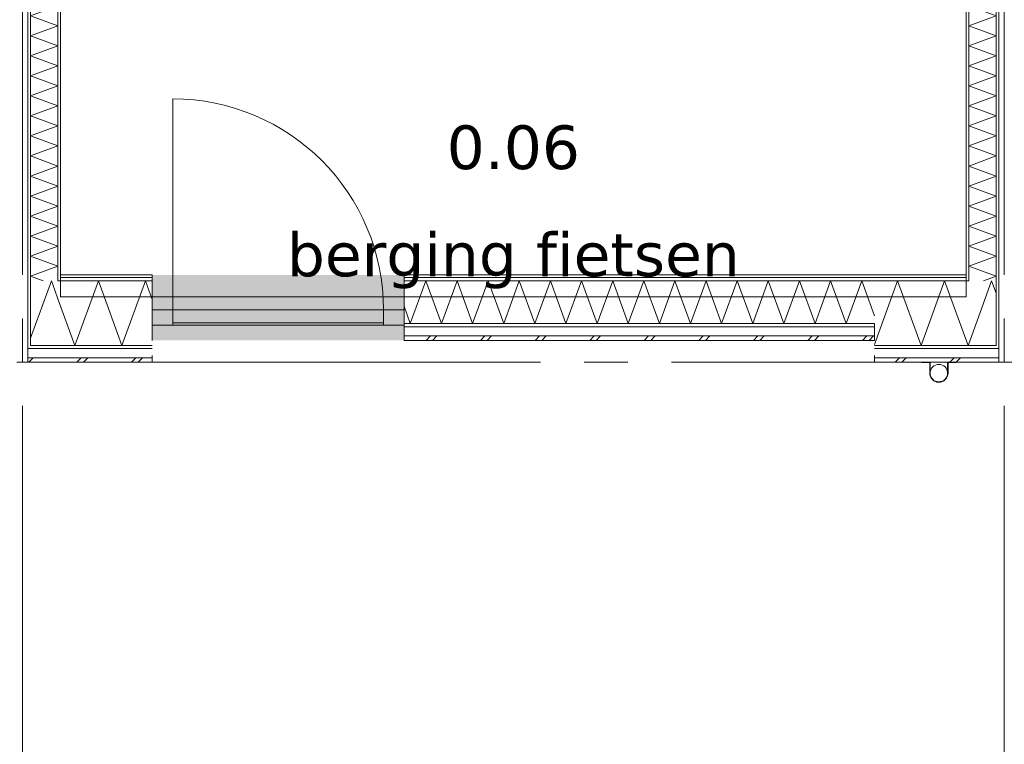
# Model space of a CAD drawing. Header units: millimetres. Extents: x -14925 to 266687, y -3550 to 35834.
# Tile 173 of 244: x 125361 to 129874, y 9000 to 12319. Entities that reach past the tile are written whole.
import ezdxf
from ezdxf.enums import TextEntityAlignment as Align

# ---------------------------------------------------------------- set-up
doc = ezdxf.new("R2010")
doc.units = ezdxf.units.MM
doc.header["$MEASUREMENT"] = 0
doc.linetypes.add('B0204', pattern=[2600, 2000, -200, 200, -200])
for name, color, linetype in [('52 Riolering.SCHOON', 7, 'Continuous'), ('A Stramien', 7, 'Continuous'), ('New_21 Buitenwanden', 7, 'Continuous'), ('New_21 Buitenwanden Afdek-arcering', 7, 'Continuous'), ('New_21 Buitenwanden Deuren', 7, 'Continuous'), ('New_21 Buitenwanden Doorsnede-arcering', 7, 'Continuous'), ('New_21 Buitenwanden Laagscheidingslijnen', 7, 'Continuous'), ('New_22 C Binnenwanden', 7, 'Continuous'), ('New_22 C Binnenwanden Doorsnede-arcering', 7, 'Continuous'), ('New_22 C Binnenwanden Laagscheidingslijnen', 7, 'Continuous'), ('New_Z Gebruiksopp', 7, 'Continuous'), ('New_Z Gebruiksopp Zone omranding', 7, 'Continuous'), ('New_Z Gebruiksopp Zone tekst', 7, 'Continuous'), ('Tekst_dim 1_ 100 .DO', 7, 'Continuous')]:
    doc.layers.add(name, color=color, linetype=linetype)
doc.styles.add('GENERATED_STYLE_1', font='verdana.ttf')
doc.styles.add('GENERATED_STYLE_2', font='verdana.ttf')
doc.dimstyles.new('GENERATED_STYLE__2', dxfattribs={"dimtxt": 400, "dimasz": 380, "dimexe": 0.18, "dimexo": 0.0625, "dimgap": 0, "dimtad": 1, "dimtih": 1, "dimtoh": 1, "dimdec": 0, "dimzin": 0, "dimdsep": 46, "dimtxsty": 'GENERATED_STYLE_2', "dimblk": 'ARROWHEAD_7', "dimblk1": 'ARROWHEAD_7', "dimblk2": 'ARROWHEAD_7', "dimcen": 0.09, "dimse1": 1, "dimse2": 1, "dimclrd": 9, "dimclre": 9, "dimclrt": 9, "dimadec": 1, "dimazin": 0, "dimtfac": 1, "dimtdec": 4, "dimtmove": 0, "dimatfit": 3, "dimfxl": 1, "dimtolj": 1, "dimtzin": 0, "dimarcsym": 0})
pattern_1 = [(0, (120873.91, 0), (0, 100), [])]
pattern_2 = [(0, (120873.9, 0), (0, 346.41), [0, -200]), (0, (120973.9, 173.2), (0, 346.41), [0, -200])]
pattern_3 = [(270, (120873.91, 0), (100, 0), [])]
pattern_4 = [(90, (120873.91, 0), (-100, 0), [])]

# ---------------------------------------------------------------- blocks, each defined once
blk = doc.blocks.new('berging fietsen_0.06_94_1', base_point=(127623.9, 11967.5))
at = {"layer": 'New_Z Gebruiksopp Zone tekst', "color": 2, "lineweight": 0}
for tag, style, p in [('DUMMY_941', 'GENERATED_STYLE_1', (127623.9, 11905.4)), ('DUMMY_942', 'GENERATED_STYLE_2', (127623.9, 11408.2))]:
    blk.add_attdef(tag, text='', height=200, dxfattribs=dict(at, style=style)).set_placement(p, align=Align.TOP_LEFT)
for tag, style, p in [('ROOM_NUMBER', 'GENERATED_STYLE_1', (127623.9, 11834.6)), ('ROOM_NAME', 'GENERATED_STYLE_2', (127623.9, 11343.7))]:
    blk.add_attdef(tag, text='', height=200, dxfattribs=dict(at, style=style)).set_placement(p, align=Align.TOP_CENTER)
blk = doc.blocks.new('*X2432', base_point=(120873.9, 0))
at = {"layer": 'New_21 Buitenwanden Doorsnede-arcering', "color": 7, "linetype": 'Continuous', "lineweight": 0}
for p, q in [((127223.9, 10850), (127243.9, 10870)), ((127253.9, 10850), (127273.9, 10870)), ((127473.9, 10850), (127493.9, 10870)), ((127503.9, 10850), (127523.9, 10870)), ((127723.9, 10850), (127743.9, 10870)), ((127753.9, 10850), (127773.9, 10870)), ((127973.9, 10850), (127993.9, 10870)), ((128003.9, 10850), (128023.9, 10870)), ((128223.9, 10850), (128243.9, 10870)), ((128253.9, 10850), (128273.9, 10870)), ((128473.9, 10850), (128493.9, 10870)), ((128503.9, 10850), (128523.9, 10870)), ((128723.9, 10850), (128743.9, 10870)), ((128753.9, 10850), (128773.9, 10870)), ((128973.9, 10850), (128993.9, 10870)), ((129003.9, 10850), (129023.9, 10870)), ((129223.9, 10850), (129243.9, 10870)), ((129253.9, 10850), (129273.9, 10870))]:
    blk.add_line(p, q, dxfattribs=at)
blk = doc.blocks.new('*X2433', base_point=(120873.9, 0))
at = {"layer": 'New_21 Buitenwanden Doorsnede-arcering', "color": 7, "linetype": 'Continuous', "lineweight": 0}
for p, q in [((127151.7, 10927), (127223, 11123)), ((127294.3, 10927), (127223, 11123)), ((127294.3, 10927), (127365.7, 11123)), ((127437, 10927), (127365.7, 11123)), ((127437, 10927), (127508.4, 11123)), ((127579.7, 10927), (127508.4, 11123)), ((127579.7, 10927), (127651, 11123)), ((127722.4, 10927), (127651, 11123)), ((127722.4, 10927), (127793.7, 11123)), ((127865, 10927), (127793.7, 11123)), ((127865, 10927), (127936.4, 11123)), ((128007.7, 10927), (127936.4, 11123)), ((128007.7, 10927), (128079.1, 11123)), ((128150.4, 10927), (128079.1, 11123)), ((128150.4, 10927), (128221.7, 11123)), ((128293.1, 10927), (128221.7, 11123)), ((128293.1, 10927), (128364.4, 11123)), ((128435.8, 10927), (128364.4, 11123)), ((128435.8, 10927), (128507.1, 11123)), ((128578.4, 10927), (128507.1, 11123)), ((128578.4, 10927), (128649.8, 11123)), ((128721.1, 10927), (128649.8, 11123)), ((128721.1, 10927), (128792.4, 11123)), ((128863.8, 10927), (128792.4, 11123)), ((128863.8, 10927), (128935.1, 11123)), ((129006.5, 10927), (128935.1, 11123)), ((129006.5, 10927), (129077.8, 11123)), ((129149.1, 10927), (129077.8, 11123)), ((129149.1, 10927), (129220.5, 11123)), ((129278.9, 10962.5), (129220.5, 11123)), ((127151.7, 10927), (127122.9, 11006))]:
    blk.add_line(p, q, dxfattribs=at)
blk = doc.blocks.new('D1 26[121]_1', base_point=(120873.9, 0))
at = {"layer": 'New_21 Buitenwanden Deuren', "color": 7, "linetype": 'Continuous', "lineweight": 0}
for p, q in [((126062.9, 10990), (126062.9, 11956)), ((125968.9, 11150), (125956.9, 11150)), ((125968.9, 11150), (125956.9, 11150)), ((125968.9, 11138), (125968.9, 11150)), ((125968.9, 11138), (125968.9, 11150)), ((127122.9, 11138), (127122.9, 11150)), ((127122.9, 11138), (127122.9, 11150)), ((127122.9, 11150), (127134.9, 11150)), ((127122.9, 11150), (127134.9, 11150)), ((125968.9, 11123), (125968.9, 11138)), ((125968.9, 11123), (125968.9, 11138)), ((125968.9, 10990), (125968.9, 11123)), ((125968.9, 10990), (125968.9, 11123)), ((127122.9, 11123), (127122.9, 11138)), ((127122.9, 11123), (127122.9, 11138)), ((127122.9, 10990), (127122.9, 11123)), ((127122.9, 10990), (127122.9, 11123)), ((125968.9, 10990), (126062.9, 10990)), ((125968.9, 10920), (125968.9, 10990)), ((125968.9, 10927), (125968.9, 10990)), ((125968.9, 10927), (125968.9, 10990)), ((126062.9, 10990), (126062.9, 10920)), ((127028.9, 10990), (126062.9, 10990)), ((126062.9, 10990), (126062.9, 10930)), ((127028.9, 10920), (127028.9, 10990)), ((127028.9, 10990), (127122.9, 10990)), ((127028.9, 10930), (127028.9, 10990)), ((127122.9, 10990), (127122.9, 10920)), ((127122.9, 10927), (127122.9, 10990)), ((127122.9, 10927), (127122.9, 10990)), ((125968.9, 10920), (125968.9, 10927)), ((125968.9, 10920), (125968.9, 10927)), ((126062.9, 10930), (127028.9, 10930)), ((127122.9, 10920), (127122.9, 10927)), ((127122.9, 10920), (127122.9, 10927)), ((127122.9, 10920), (125968.9, 10920)), ((126062.9, 10920), (125968.9, 10920)), ((125968.9, 10912), (125968.9, 10920)), ((125968.9, 10870), (125968.9, 10912)), ((127122.9, 10920), (127028.9, 10920)), ((127122.9, 10912), (127122.9, 10920)), ((127122.9, 10870), (127122.9, 10912)), ((125968.9, 10850), (125968.9, 10870)), ((127122.9, 10850), (127122.9, 10870))]:
    blk.add_line(p, q, dxfattribs=at)
blk.add_arc((126062.9, 10990), 966, 0, 90, dxfattribs=at)
for p in [(125968.9, 10920), (127122.9, 10920)]:
    blk.add_point(p, dxfattribs=at)
blk = doc.blocks.new('Wall_360_1', base_point=(129278.9, 11150))
at = {"layer": 'New_21 Buitenwanden Afdek-arcering', "linetype": 'Continuous', "lineweight": 0, "true_color": 0xffffff}
blk.add_hatch(color=7, dxfattribs=at).paths.add_polyline_path([(125968.9, 10850), (127122.9, 10850), (127122.9, 11150), (125968.9, 11150)])
at = {"layer": 'New_21 Buitenwanden Doorsnede-arcering', "linetype": 'Continuous', "lineweight": 0, "true_color": 0x000000}
h = blk.add_hatch(dxfattribs=at)
h.set_pattern_fill('720_Gips_0001', color=18, style=0, pattern_type=2)
h.set_pattern_definition(pattern_2)
h.paths.add_polyline_path([(129278.9, 11150), (127122.9, 11150), (127122.9, 11138), (129278.9, 11138)])
h = blk.add_hatch(dxfattribs=at)
h.set_pattern_fill('325_Houtachtig_plaatmate_E0', color=18, style=0, pattern_type=2)
h.set_pattern_definition(pattern_1)
h.paths.add_polyline_path([(129278.9, 11138), (127122.9, 11138), (127122.9, 11123), (129278.9, 11123)])
h = blk.add_hatch(dxfattribs=at)
h.set_pattern_fill('325_Houtachtig_plaatmate_E0', color=18, style=0, pattern_type=2)
h.set_pattern_definition(pattern_1)
h.paths.add_polyline_path([(129278.9, 10927), (127122.9, 10927), (127122.9, 10912), (129278.9, 10912)])
at = {"layer": 'New_21 Buitenwanden', "color": 9, "linetype": 'Continuous', "lineweight": 0}
for p, q in [((125968.9, 11150), (125956.9, 11150)), ((125968.9, 11138), (125968.9, 11150)), ((127122.9, 11150), (127134.9, 11150)), ((127122.9, 11138), (127122.9, 11150)), ((125968.9, 11123), (125968.9, 11138)), ((125968.9, 10990), (125968.9, 11123)), ((127122.9, 11123), (127122.9, 11138)), ((127122.9, 10990), (127122.9, 11123)), ((125968.9, 10927), (125968.9, 10990)), ((127122.9, 10927), (127122.9, 10990)), ((125968.9, 10920), (125968.9, 10927)), ((127122.9, 10920), (127122.9, 10927)), ((125968.9, 10912), (125968.9, 10920)), ((125968.9, 10870), (125968.9, 10912)), ((127122.9, 10912), (127122.9, 10920)), ((127122.9, 10870), (127122.9, 10912)), ((125968.9, 10850), (125968.9, 10870)), ((127122.9, 10850), (127122.9, 10870))]:
    blk.add_line(p, q, dxfattribs=at)
at = {"layer": 'New_21 Buitenwanden', "color": 9, "linetype": 'Continuous', "lineweight": 0, "flags": 128}
for points in [[(129278.9, 11150), (127122.9, 11150)], [(129278.9, 10850), (129278.9, 10927)], [(127122.9, 10850), (129278.9, 10850)]]:
    blk.add_lwpolyline(points, dxfattribs=at)
at = {"layer": 'New_21 Buitenwanden Laagscheidingslijnen', "color": 9, "linetype": 'Continuous', "lineweight": 0}
for p, q in [((127122.9, 11138), (129278.9, 11138)), ((127122.9, 11123), (129278.9, 11123)), ((127122.9, 10927), (129278.9, 10927)), ((127122.9, 10912), (129278.9, 10912)), ((127122.9, 10870), (129278.9, 10870))]:
    blk.add_line(p, q, dxfattribs=at)
at = {"layer": 'New_21 Buitenwanden', "color": 1, "lineweight": 0}
for name in ['*X2433', '*X2432']:
    blk.add_blockref(name, (120873.9, 0), dxfattribs=at)
at = {"layer": 'New_21 Buitenwanden Deuren', "color": 7, "linetype": 'Continuous', "lineweight": 0}
blk.add_blockref('D1 26[121]_1', (120873.9, 0), dxfattribs=at)
blk = doc.blocks.new('*X2476', base_point=(120873.9, 0))
at = {"layer": 'New_22 C Binnenwanden Doorsnede-arcering', "color": 7, "linetype": 'Continuous', "lineweight": 0}
for p, q in [((129710.9, 12840.9), (129769, 12862)), ((129710.9, 12840.9), (129836.9, 12795)), ((129710.9, 12749.1), (129836.9, 12795)), ((129710.9, 12749.1), (129836.9, 12703.3)), ((129710.9, 12657.4), (129836.9, 12703.3)), ((129710.9, 12657.4), (129836.9, 12611.6)), ((129710.9, 12565.7), (129836.9, 12611.6)), ((129710.9, 12565.7), (129836.9, 12519.8)), ((129710.9, 12474), (129836.9, 12519.8)), ((129710.9, 12474), (129836.9, 12428.1)), ((129710.9, 12382.3), (129836.9, 12428.1)), ((129710.9, 12382.3), (129836.9, 12336.4)), ((129710.9, 12290.5), (129836.9, 12336.4)), ((129710.9, 12290.5), (129836.9, 12244.7)), ((129710.9, 12198.8), (129836.9, 12244.7)), ((129710.9, 12198.8), (129836.9, 12153)), ((129710.9, 12107.1), (129836.9, 12153)), ((129710.9, 12107.1), (129836.9, 12061.2)), ((129710.9, 12015.4), (129836.9, 12061.2)), ((129710.9, 12015.4), (129836.9, 11969.5)), ((129710.9, 11923.7), (129836.9, 11969.5)), ((129710.9, 11923.7), (129836.9, 11877.8)), ((129710.9, 11831.9), (129836.9, 11877.8)), ((129710.9, 11831.9), (129836.9, 11786.1)), ((129710.9, 11740.2), (129836.9, 11786.1)), ((129710.9, 11740.2), (129836.9, 11694.4)), ((129710.9, 11648.5), (129836.9, 11694.4)), ((129710.9, 11648.5), (129836.9, 11602.6)), ((129710.9, 11556.8), (129836.9, 11602.6)), ((129710.9, 11556.8), (129836.9, 11510.9)), ((129710.9, 11465.1), (129836.9, 11510.9)), ((129710.9, 11465.1), (129836.9, 11419.2)), ((129710.9, 11373.3), (129836.9, 11419.2)), ((129710.9, 11373.3), (129836.9, 11327.5)), ((129710.9, 11281.6), (129836.9, 11327.5)), ((129710.9, 11281.6), (129836.9, 11235.8)), ((129710.9, 11189.9), (129836.9, 11235.8)), ((129710.9, 11189.9), (129836.9, 11144)), ((129779.1, 11123), (129836.9, 11144))]:
    blk.add_line(p, q, dxfattribs=at)
blk = doc.blocks.new('Wall_367_1', base_point=(129698.9, 17600))
at = {"layer": 'New_22 C Binnenwanden Doorsnede-arcering', "linetype": 'Continuous', "lineweight": 0, "true_color": 0x000000}
h = blk.add_hatch(dxfattribs=at)
h.set_pattern_fill('325_Houtachtig_plaatmate_E0', color=18, style=0, pattern_type=2)
h.set_pattern_definition(pattern_3)
h.paths.add_polyline_path([(129848.9, 10827), (129848.9, 17923), (129836.9, 17923), (129836.9, 10827)])
h = blk.add_hatch(dxfattribs=at)
h.set_pattern_fill('325_Houtachtig_plaatmate_E0', color=18, style=0, pattern_type=2)
h.set_pattern_definition(pattern_3)
h.paths.add_polyline_path([(129710.9, 11138), (129710.9, 12850), (129698.9, 12850), (129698.9, 11150), (129703.4, 11138)])
h = blk.add_hatch(dxfattribs=at)
h.set_pattern_fill('325_Houtachtig_plaatmate_E0', color=18, style=0, pattern_type=2)
h.set_pattern_definition(pattern_3)
h.paths.add_polyline_path([(129703.4, 11138), (129698.9, 11150), (129698.9, 11138)])
at = {"layer": 'New_21 Buitenwanden Laagscheidingslijnen', "color": 1, "linetype": 'Continuous', "lineweight": 0}
blk.add_line((129698.9, 11150), (129698.9, 11138), dxfattribs=at)
at = {"layer": 'New_22 C Binnenwanden', "color": 1, "linetype": 'Continuous', "lineweight": 0, "flags": 128}
for points in [[(129848.9, 10827), (129848.9, 17923)], [(129698.9, 12850), (129698.9, 11150)]]:
    blk.add_lwpolyline(points, dxfattribs=at)
at = {"layer": 'New_22 C Binnenwanden Laagscheidingslijnen', "color": 1, "linetype": 'Continuous', "lineweight": 0}
for p, q in [((129836.9, 17627), (129836.9, 11123)), ((129710.9, 12862), (129710.9, 11138)), ((129710.9, 11123), (129710.9, 11138)), ((129836.9, 10827), (129836.9, 11123))]:
    blk.add_line(p, q, dxfattribs=at)
at = {"layer": 'New_22 C Binnenwanden', "color": 1, "lineweight": 0}
blk.add_blockref('*X2476', (120873.9, 0), dxfattribs=at)
blk = doc.blocks.new('*X2478', base_point=(120873.9, 0))
at = {"layer": 'New_22 C Binnenwanden Doorsnede-arcering', "color": 7, "linetype": 'Continuous', "lineweight": 0}
for p, q in [((125536.9, 12840.9), (125478.9, 12862)), ((125536.9, 12840.9), (125410.9, 12795)), ((125536.9, 12749.1), (125410.9, 12795)), ((125536.9, 12749.1), (125410.9, 12703.3)), ((125536.9, 12657.4), (125410.9, 12703.3)), ((125536.9, 12657.4), (125410.9, 12611.6)), ((125536.9, 12565.7), (125410.9, 12611.6)), ((125536.9, 12565.7), (125410.9, 12519.8)), ((125536.9, 12474), (125410.9, 12519.8)), ((125536.9, 12474), (125410.9, 12428.1)), ((125536.9, 12382.3), (125410.9, 12428.1)), ((125536.9, 12382.3), (125410.9, 12336.4)), ((125536.9, 12290.5), (125410.9, 12336.4)), ((125536.9, 12290.5), (125410.9, 12244.7)), ((125536.9, 12198.8), (125410.9, 12244.7)), ((125536.9, 12198.8), (125410.9, 12153)), ((125536.9, 12107.1), (125410.9, 12153)), ((125536.9, 12107.1), (125410.9, 12061.2)), ((125536.9, 12015.4), (125410.9, 12061.2)), ((125536.9, 12015.4), (125410.9, 11969.5)), ((125536.9, 11923.7), (125410.9, 11969.5)), ((125536.9, 11923.7), (125410.9, 11877.8)), ((125536.9, 11831.9), (125410.9, 11877.8)), ((125536.9, 11831.9), (125410.9, 11786.1)), ((125536.9, 11740.2), (125410.9, 11786.1)), ((125536.9, 11740.2), (125410.9, 11694.4)), ((125536.9, 11648.5), (125410.9, 11694.4)), ((125536.9, 11648.5), (125410.9, 11602.6)), ((125536.9, 11556.8), (125410.9, 11602.6)), ((125536.9, 11556.8), (125410.9, 11510.9)), ((125536.9, 11465.1), (125410.9, 11510.9)), ((125536.9, 11465.1), (125410.9, 11419.2)), ((125536.9, 11373.3), (125410.9, 11419.2)), ((125536.9, 11373.3), (125410.9, 11327.5)), ((125536.9, 11281.6), (125410.9, 11327.5)), ((125536.9, 11281.6), (125410.9, 11235.8)), ((125536.9, 11189.9), (125410.9, 11235.8)), ((125536.9, 11189.9), (125410.9, 11144)), ((125468.7, 11123), (125410.9, 11144))]:
    blk.add_line(p, q, dxfattribs=at)
blk = doc.blocks.new('Wall_368_1', base_point=(125548.9, 17600))
at = {"layer": 'New_22 C Binnenwanden Doorsnede-arcering', "linetype": 'Continuous', "lineweight": 0, "true_color": 0x000000}
h = blk.add_hatch(dxfattribs=at)
h.set_pattern_fill('325_Houtachtig_plaatmate_E0', color=18, style=0, pattern_type=2)
h.set_pattern_definition(pattern_4)
h.paths.add_polyline_path([(125398.9, 17923), (125398.9, 10827), (125410.9, 10827), (125410.9, 17923)])
h = blk.add_hatch(dxfattribs=at)
h.set_pattern_fill('325_Houtachtig_plaatmate_E0', color=18, style=0, pattern_type=2)
h.set_pattern_definition(pattern_4)
h.paths.add_polyline_path([(125536.9, 12850), (125536.9, 11138), (125544.4, 11138), (125548.9, 11150), (125548.9, 12850)])
h = blk.add_hatch(dxfattribs=at)
h.set_pattern_fill('325_Houtachtig_plaatmate_E0', color=18, style=0, pattern_type=2)
h.set_pattern_definition(pattern_4)
h.paths.add_polyline_path([(125548.9, 11150), (125544.4, 11138), (125548.9, 11138)])
at = {"layer": 'New_21 Buitenwanden Laagscheidingslijnen', "color": 1, "linetype": 'Continuous', "lineweight": 0}
blk.add_line((125548.9, 11150), (125548.9, 11138), dxfattribs=at)
at = {"layer": 'New_22 C Binnenwanden', "color": 1, "linetype": 'Continuous', "lineweight": 0, "flags": 128}
for points in [[(125398.9, 17923), (125398.9, 10827)], [(125548.9, 11150), (125548.9, 12850)]]:
    blk.add_lwpolyline(points, dxfattribs=at)
at = {"layer": 'New_22 C Binnenwanden Laagscheidingslijnen', "color": 1, "linetype": 'Continuous', "lineweight": 0}
for p, q in [((125410.9, 11123), (125410.9, 17627)), ((125536.9, 11138), (125536.9, 12862)), ((125410.9, 11123), (125410.9, 10827)), ((125536.9, 11138), (125536.9, 11123))]:
    blk.add_line(p, q, dxfattribs=at)
at = {"layer": 'New_22 C Binnenwanden', "color": 1, "lineweight": 0}
blk.add_blockref('*X2478', (120873.9, 0), dxfattribs=at)
blk = doc.blocks.new('*X2627', base_point=(120873.9, 0))
at = {"layer": 'New_21 Buitenwanden Doorsnede-arcering', "color": 7, "linetype": 'Continuous', "lineweight": 0}
for p in [(125410.9, 10860.3), (125522.4, 11079.3)]:
    blk.add_line(p, (125506.5, 11123), dxfattribs=at)
blk = doc.blocks.new('*X2629', base_point=(120873.9, 0))
at = {"layer": 'New_21 Buitenwanden Doorsnede-arcering', "color": 7, "linetype": 'Continuous', "lineweight": 0}
for p, q in [((125403.9, 10750), (125423.9, 10770)), ((125623.9, 10750), (125643.9, 10770)), ((125653.9, 10750), (125673.9, 10770)), ((125873.9, 10750), (125893.9, 10770)), ((125903.9, 10750), (125923.9, 10770))]:
    blk.add_line(p, q, dxfattribs=at)
blk = doc.blocks.new('*X2630', base_point=(120873.9, 0))
at = {"layer": 'New_21 Buitenwanden Doorsnede-arcering', "color": 7, "linetype": 'Continuous', "lineweight": 0}
blk.add_line((125536.9, 11039.5), (125522.4, 11079.3), dxfattribs=at)
blk = doc.blocks.new('*X2631', base_point=(120873.9, 0))
at = {"layer": 'New_21 Buitenwanden Doorsnede-arcering', "color": 7, "linetype": 'Continuous', "lineweight": 0}
for p, q in [((125614.3, 10827), (125722, 11123)), ((125829.7, 10827), (125722, 11123)), ((125829.7, 10827), (125937.5, 11123)), ((125968.9, 11036.6), (125937.5, 11123)), ((125614.3, 10827), (125536.9, 11039.5))]:
    blk.add_line(p, q, dxfattribs=at)
blk = doc.blocks.new('Wall_394_1', base_point=(125968.9, 11150))
at = {"layer": 'New_21 Buitenwanden Doorsnede-arcering', "linetype": 'Continuous', "lineweight": 0, "true_color": 0x000000}
h = blk.add_hatch(dxfattribs=at)
h.set_pattern_fill('720_Gips_0001', color=18, style=0, pattern_type=2)
h.set_pattern_definition(pattern_2)
h.paths.add_polyline_path([(125548.9, 11138), (125968.9, 11138), (125968.9, 11150), (125548.9, 11150)])
h = blk.add_hatch(dxfattribs=at)
h.set_pattern_fill('325_Houtachtig_plaatmate_E0', color=18, style=0, pattern_type=2)
h.set_pattern_definition(pattern_1)
h.paths.add_polyline_path([(125536.9, 11138), (125536.9, 11123), (125538.8, 11123), (125544.4, 11138)])
h = blk.add_hatch(dxfattribs=at)
h.set_pattern_fill('325_Houtachtig_plaatmate_E0', color=18, style=0, pattern_type=2)
h.set_pattern_definition(pattern_1)
h.paths.add_polyline_path([(125548.9, 11138), (125544.4, 11138), (125538.8, 11123), (125548.9, 11123)])
h = blk.add_hatch(dxfattribs=at)
h.set_pattern_fill('325_Houtachtig_plaatmate_E0', color=18, style=0, pattern_type=2)
h.set_pattern_definition(pattern_1)
h.paths.add_polyline_path([(125548.9, 11123), (125968.9, 11123), (125968.9, 11138), (125548.9, 11138)])
h = blk.add_hatch(dxfattribs=at)
h.set_pattern_fill('325_Houtachtig_plaatmate_E0', color=18, style=0, pattern_type=2)
h.set_pattern_definition(pattern_1)
h.paths.add_polyline_path([(125398.9, 10827), (125398.9, 10812), (125410.9, 10812), (125410.9, 10827)])
h = blk.add_hatch(dxfattribs=at)
h.set_pattern_fill('325_Houtachtig_plaatmate_E0', color=18, style=0, pattern_type=2)
h.set_pattern_definition(pattern_1)
h.paths.add_polyline_path([(125410.9, 10827), (125410.9, 10812), (125422.2, 10812), (125427.8, 10827)])
h = blk.add_hatch(dxfattribs=at)
h.set_pattern_fill('325_Houtachtig_plaatmate_E0', color=18, style=0, pattern_type=2)
h.set_pattern_definition(pattern_1)
h.paths.add_polyline_path([(125422.2, 10812), (125968.9, 10812), (125968.9, 10827), (125427.8, 10827)])
at = {"layer": 'New_21 Buitenwanden', "color": 9, "linetype": 'Continuous', "lineweight": 0, "flags": 128}
for points in [[(125968.9, 11150), (125548.9, 11150)], [(125398.9, 10750), (125968.9, 10750)], [(125968.9, 10770), (125968.9, 10780)], [(125968.9, 10750), (125968.9, 10770)]]:
    blk.add_lwpolyline(points, dxfattribs=at)
at = {"layer": 'New_21 Buitenwanden Laagscheidingslijnen', "color": 1, "linetype": 'Continuous', "lineweight": 0}
blk.add_line((125548.9, 11150), (125548.9, 11138), dxfattribs=at)
at = {"layer": 'New_21 Buitenwanden Laagscheidingslijnen', "color": 9, "linetype": 'Continuous', "lineweight": 0}
for p, q in [((125538.8, 11123), (125548.9, 11123)), ((125548.9, 11138), (125968.9, 11138)), ((125548.9, 11123), (125968.9, 11123)), ((125422.2, 10812), (125968.9, 10812)), ((125427.8, 10827), (125536.9, 10827)), ((125536.9, 10827), (125968.9, 10827)), ((125406.4, 10770), (125968.9, 10770))]:
    blk.add_line(p, q, dxfattribs=at)
at = {"layer": 'New_22 C Binnenwanden', "color": 9, "linetype": 'Continuous', "lineweight": 0, "flags": 128}
for points in [[(125398.9, 10812), (125398.9, 10827)], [(125398.9, 10770), (125398.9, 10812)], [(125398.9, 10750), (125398.9, 10770)]]:
    blk.add_lwpolyline(points, dxfattribs=at)
at = {"layer": 'New_22 C Binnenwanden Laagscheidingslijnen', "color": 1, "linetype": 'Continuous', "lineweight": 0}
for p, q in [((125410.9, 11123), (125410.9, 10827)), ((125536.9, 11138), (125536.9, 11123))]:
    blk.add_line(p, q, dxfattribs=at)
at = {"layer": 'New_22 C Binnenwanden Laagscheidingslijnen', "color": 9, "linetype": 'Continuous', "lineweight": 0}
for p, q in [((125536.9, 11123), (125538.8, 11123)), ((125398.9, 10812), (125410.9, 10812)), ((125410.9, 10827), (125427.8, 10827)), ((125410.9, 10812), (125422.2, 10812)), ((125398.9, 10770), (125406.4, 10770))]:
    blk.add_line(p, q, dxfattribs=at)
at = {"layer": 'New_21 Buitenwanden', "color": 1, "lineweight": 0}
for name in ['*X2627', '*X2631', '*X2630', '*X2629']:
    blk.add_blockref(name, (120873.9, 0), dxfattribs=at)
blk = doc.blocks.new('*X2634', base_point=(120873.9, 0))
at = {"layer": 'New_21 Buitenwanden Doorsnede-arcering', "color": 7, "linetype": 'Continuous', "lineweight": 0}
for p in [(129763.3, 10978.3), (129836.9, 11065.4)]:
    blk.add_line(p, (129815.9, 11123), dxfattribs=at)
blk = doc.blocks.new('*X2636', base_point=(120873.9, 0))
at = {"layer": 'New_21 Buitenwanden Doorsnede-arcering', "color": 7, "linetype": 'Continuous', "lineweight": 0}
for p, q in [((129373.9, 10750), (129393.9, 10770)), ((129403.9, 10750), (129423.9, 10770)), ((129623.9, 10750), (129643.9, 10770)), ((129653.9, 10750), (129673.9, 10770))]:
    blk.add_line(p, q, dxfattribs=at)
blk = doc.blocks.new('*X2637', base_point=(120873.9, 0))
at = {"layer": 'New_21 Buitenwanden Doorsnede-arcering', "color": 7, "linetype": 'Continuous', "lineweight": 0}
for p, q in [((129278.9, 10831.5), (129385, 11123)), ((129492.7, 10827), (129385, 11123)), ((129492.7, 10827), (129600.5, 11123)), ((129708.2, 10827), (129600.5, 11123)), ((129708.2, 10827), (129710.9, 10834.5))]:
    blk.add_line(p, q, dxfattribs=at)
blk = doc.blocks.new('*X2638', base_point=(120873.9, 0))
at = {"layer": 'New_21 Buitenwanden Doorsnede-arcering', "color": 7, "linetype": 'Continuous', "lineweight": 0}
blk.add_line((129710.9, 10834.5), (129763.3, 10978.3), dxfattribs=at)
blk = doc.blocks.new('Wall_395_1', base_point=(129698.9, 11150))
at = {"layer": 'New_21 Buitenwanden Doorsnede-arcering', "linetype": 'Continuous', "lineweight": 0, "true_color": 0x000000}
h = blk.add_hatch(dxfattribs=at)
h.set_pattern_fill('720_Gips_0001', color=18, style=0, pattern_type=2)
h.set_pattern_definition(pattern_2)
h.paths.add_polyline_path([(129698.9, 11150), (129278.9, 11150), (129278.9, 11138), (129698.9, 11138)])
h = blk.add_hatch(dxfattribs=at)
h.set_pattern_fill('325_Houtachtig_plaatmate_E0', color=18, style=0, pattern_type=2)
h.set_pattern_definition(pattern_1)
h.paths.add_polyline_path([(129698.9, 11138), (129278.9, 11138), (129278.9, 11123), (129698.9, 11123)])
h = blk.add_hatch(dxfattribs=at)
h.set_pattern_fill('325_Houtachtig_plaatmate_E0', color=18, style=0, pattern_type=2)
h.set_pattern_definition(pattern_1)
h.paths.add_polyline_path([(129698.9, 11123), (129709, 11123), (129703.4, 11138), (129698.9, 11138)])
h = blk.add_hatch(dxfattribs=at)
h.set_pattern_fill('325_Houtachtig_plaatmate_E0', color=18, style=0, pattern_type=2)
h.set_pattern_definition(pattern_1)
h.paths.add_polyline_path([(129710.9, 11123), (129710.9, 11138), (129703.4, 11138), (129709, 11123)])
h = blk.add_hatch(dxfattribs=at)
h.set_pattern_fill('325_Houtachtig_plaatmate_E0', color=18, style=0, pattern_type=2)
h.set_pattern_definition(pattern_1)
h.paths.add_polyline_path([(129278.9, 10812), (129825.7, 10812), (129820, 10827), (129278.9, 10827)])
h = blk.add_hatch(dxfattribs=at)
h.set_pattern_fill('325_Houtachtig_plaatmate_E0', color=18, style=0, pattern_type=2)
h.set_pattern_definition(pattern_1)
h.paths.add_polyline_path([(129836.9, 10812), (129836.9, 10827), (129820, 10827), (129825.7, 10812)])
h = blk.add_hatch(dxfattribs=at)
h.set_pattern_fill('325_Houtachtig_plaatmate_E0', color=18, style=0, pattern_type=2)
h.set_pattern_definition(pattern_1)
h.paths.add_polyline_path([(129848.9, 10812), (129848.9, 10827), (129836.9, 10827), (129836.9, 10812)])
at = {"layer": 'New_21 Buitenwanden', "color": 9, "linetype": 'Continuous', "lineweight": 0, "flags": 128}
for points in [[(129698.9, 11150), (129278.9, 11150)], [(129278.9, 10770), (129278.9, 10780)], [(129278.9, 10750), (129278.9, 10770)], [(129278.9, 10750), (129848.9, 10750)]]:
    blk.add_lwpolyline(points, dxfattribs=at)
at = {"layer": 'New_21 Buitenwanden Laagscheidingslijnen', "color": 1, "linetype": 'Continuous', "lineweight": 0}
blk.add_line((129698.9, 11150), (129698.9, 11138), dxfattribs=at)
at = {"layer": 'New_21 Buitenwanden Laagscheidingslijnen', "color": 9, "linetype": 'Continuous', "lineweight": 0}
for p, q in [((129278.9, 11138), (129698.9, 11138)), ((129278.9, 11123), (129698.9, 11123)), ((129698.9, 11123), (129709, 11123)), ((129278.9, 10827), (129710.9, 10827)), ((129278.9, 10812), (129825.7, 10812)), ((129710.9, 10827), (129820, 10827)), ((129278.9, 10770), (129841.4, 10770))]:
    blk.add_line(p, q, dxfattribs=at)
at = {"layer": 'New_22 C Binnenwanden', "color": 9, "linetype": 'Continuous', "lineweight": 0, "flags": 128}
for points in [[(129848.9, 10812), (129848.9, 10827)], [(129848.9, 10770), (129848.9, 10812)], [(129848.9, 10750), (129848.9, 10770)]]:
    blk.add_lwpolyline(points, dxfattribs=at)
at = {"layer": 'New_22 C Binnenwanden Laagscheidingslijnen', "color": 9, "linetype": 'Continuous', "lineweight": 0}
for p, q in [((129710.9, 11123), (129709, 11123)), ((129836.9, 10827), (129820, 10827)), ((129836.9, 10812), (129825.7, 10812)), ((129848.9, 10812), (129836.9, 10812)), ((129848.9, 10770), (129841.4, 10770))]:
    blk.add_line(p, q, dxfattribs=at)
at = {"layer": 'New_22 C Binnenwanden Laagscheidingslijnen', "color": 1, "linetype": 'Continuous', "lineweight": 0}
for p, q in [((129710.9, 11123), (129710.9, 11138)), ((129836.9, 10827), (129836.9, 11123))]:
    blk.add_line(p, q, dxfattribs=at)
at = {"layer": 'New_21 Buitenwanden', "color": 1, "lineweight": 0}
for name in ['*X2637', '*X2634', '*X2638', '*X2636']:
    blk.add_blockref(name, (120873.9, 0), dxfattribs=at)
blk = doc.blocks.new('Standard grid marker_2')
at = {"layer": 'A Stramien', "color": 7, "linetype": 'B0204', "lineweight": 0}
blk.add_line((1000, 0), (24500, 0), dxfattribs=at)
at = {"layer": 'A Stramien', "color": 9, "lineweight": 0, "style": 'GENERATED_STYLE_2'}
blk.add_attdef('AC_MarkerText_1', text='', height=400, rotation=90, dxfattribs=at).set_placement((-948.6, -142.5), align=Align.TOP_CENTER)
blk = doc.blocks.new('Standard grid marker')
at = {"layer": 'A Stramien', "color": 7, "linetype": 'B0204', "lineweight": 0}
blk.add_line((1000, 0), (19150, 0), dxfattribs=at)
at = {"layer": 'A Stramien', "color": 9, "lineweight": 0, "style": 'GENERATED_STYLE_2'}
blk.add_attdef('AC_MarkerText_1', text='', height=400, dxfattribs=at).set_placement((20750, 206.1), align=Align.TOP_CENTER)
blk = doc.blocks.new('Regenpijp 26[158]_1', base_point=(129573.9, 10710))
at = {"layer": '52 Riolering.SCHOON', "color": 7, "linetype": 'Continuous', "lineweight": 0, "flags": 128}
for points in [[(129653.9, 10750), (129614.1, 10750), (129614.1, 10700, -1), (129533.7, 10700), (129533.7, 10750), (129493.9, 10750), (129493.9, 10748), (129531.9, 10748), (129531.9, 10700, 1), (129615.9, 10700), (129615.9, 10748), (129653.9, 10748)], [(129653.9, 10750), (129614.1, 10750), (129614.1, 10700, -1), (129533.7, 10700), (129533.7, 10750), (129493.9, 10750), (129493.9, 10748), (129531.9, 10748), (129531.9, 10700, 1), (129615.9, 10700), (129615.9, 10748), (129653.9, 10748)], [(129653.9, 10750), (129614.1, 10750), (129614.1, 10700, -1), (129533.7, 10700), (129533.7, 10750), (129493.9, 10750), (129493.9, 10748), (129531.9, 10748), (129531.9, 10700, 1), (129615.9, 10700), (129615.9, 10748), (129653.9, 10748)], [(129653.9, 10750), (129614.1, 10750), (129614.1, 10700, -1), (129533.7, 10700), (129533.7, 10750), (129493.9, 10750), (129493.9, 10748), (129531.9, 10748), (129531.9, 10700, 1), (129615.9, 10700), (129615.9, 10748), (129653.9, 10748)], [(129653.9, 10750), (129614.1, 10750), (129614.1, 10700, -1), (129533.7, 10700), (129533.7, 10750), (129493.9, 10750), (129493.9, 10748), (129531.9, 10748), (129531.9, 10700, 1), (129615.9, 10700), (129615.9, 10748), (129653.9, 10748)], [(129653.9, 10750), (129614.1, 10750), (129614.1, 10700, -1), (129533.7, 10700), (129533.7, 10750), (129493.9, 10750), (129493.9, 10748), (129531.9, 10748), (129531.9, 10700, 1), (129615.9, 10700), (129615.9, 10748), (129653.9, 10748)], [(129653.9, 10750), (129614.1, 10750), (129614.1, 10700, -1), (129533.7, 10700), (129533.7, 10750), (129493.9, 10750), (129493.9, 10748), (129531.9, 10748), (129531.9, 10700, 1), (129615.9, 10700), (129615.9, 10748), (129653.9, 10748)], [(129653.9, 10750), (129614.1, 10750), (129614.1, 10700, -1), (129533.7, 10700), (129533.7, 10750), (129493.9, 10750), (129493.9, 10748), (129531.9, 10748), (129531.9, 10700, 1), (129615.9, 10700), (129615.9, 10748), (129653.9, 10748)], [(129533.9, 10700, -1), (129613.9, 10700, -1)]]:
    blk.add_lwpolyline(points, format="xyb", close=True, dxfattribs=at)
blk = doc.blocks.new('*D3815', base_point=(120873.9, 0))
at = {"layer": 'Tekst_dim 1_ 100 .DO', "color": 9, "linetype": 'Continuous', "lineweight": 0}
for p, q in [((125373.9, 19125), (125373.9, 19875)), ((120848.9, 19500), (120973.9, 19500)), ((120973.9, 19500), (125473.9, 19500))]:
    blk.add_line(p, q, dxfattribs=at)
blk.add_circle((125373.9, 19500), 100, dxfattribs=at)
at = {"layer": 'Tekst_dim 1_ 100 .DO', "color": 9, "lineweight": 0, "char_height": 400, "attachment_point": 7, "style": 'GENERATED_STYLE_2'}
for s, insert in [('\\A1;{\\pql;\\fVerdana|b0|i0|c0|p0;\\W1.000000;4.500}', (122326.6, 19580)), ('\\A1;{\\pql;\\fVerdana|b0|i0|c0|p0;\\W1.000000;125}', (120973.9, 19020))]:
    blk.add_mtext(s, dxfattribs=dict(at, insert=insert))
blk = doc.blocks.new('ARROWHEAD_7')
at = {"color": 0, "linetype": 'Continuous', "lineweight": 0}
for p, q in [((0, -0.25), (0, 0.25)), ((0, 0), (-1, 0)), ((-0.25, 0), (0.25, 0))]:
    blk.add_line(p, q, dxfattribs=at)
blk.add_circle((0, 0), 0.25, dxfattribs=at)
blk = doc.blocks.new('*D3816', base_point=(120873.9, 0))
at = {"layer": 'Tekst_dim 1_ 100 .DO', "color": 9, "linetype": 'Continuous', "lineweight": 0}
for p, q in [((125373.9, 19125), (125373.9, 19875)), ((129873.9, 19125), (129873.9, 19875)), ((120973.9, 19500), (125473.9, 19500)), ((125473.9, 19500), (129973.9, 19500))]:
    blk.add_line(p, q, dxfattribs=at)
for centre in [(125373.9, 19500), (129873.9, 19500)]:
    blk.add_circle(centre, 100, dxfattribs=at)
at = {"layer": 'Tekst_dim 1_ 100 .DO', "color": 9, "lineweight": 0, "insert": (126826.6, 19580), "char_height": 400, "attachment_point": 7, "style": 'GENERATED_STYLE_2'}
blk.add_mtext('\\A1;{\\pql;\\fVerdana|b0|i0|c0|p0;\\W1.000000;4.500}', dxfattribs=at)
blk = doc.blocks.new('*D3817', base_point=(120873.9, 0))
at = {"layer": 'Tekst_dim 1_ 100 .DO', "color": 9, "linetype": 'Continuous', "lineweight": 0}
for p, q in [((129873.9, 19125), (129873.9, 19875)), ((125473.9, 19500), (129973.9, 19500)), ((129973.9, 19500), (134473.9, 19500))]:
    blk.add_line(p, q, dxfattribs=at)
blk.add_circle((129873.9, 19500), 100, dxfattribs=at)
at = {"layer": 'Tekst_dim 1_ 100 .DO', "color": 9, "lineweight": 0, "insert": (131326.6, 19580), "char_height": 400, "attachment_point": 7, "style": 'GENERATED_STYLE_2'}
blk.add_mtext('\\A1;{\\pql;\\fVerdana|b0|i0|c0|p0;\\W1.000000;4.500}', dxfattribs=at)

msp = doc.modelspace()

# ---------------------------------------------------------------- linework, layer by layer
at = {"layer": 'New_Z Gebruiksopp Zone omranding', "color": 151, "linetype": 'Continuous', "lineweight": 0, "true_color": 0x94b5eb, "flags": 128}
msp.add_lwpolyline([(129698.9, 11050), (129698.9, 12885), (125548.9, 12885), (125548.9, 11050)], close=True, dxfattribs=at)

# ---------------------------------------------------------------- block references
at = {"layer": '52 Riolering.SCHOON', "color": 7, "linetype": 'Continuous', "lineweight": 0}
msp.add_blockref('Regenpijp 26[158]_1', (129573.9, 10710), dxfattribs=at)
at = {"layer": 'A Stramien', "color": 1, "linetype": 'Continuous', "lineweight": 0, "zscale": 1000, "rotation": 270}
for p in [(125373.9, 21950), (129873.9, 21950)]:
    msp.add_blockref('Standard grid marker_2', p, dxfattribs=at)
at = {"layer": 'A Stramien', "color": 1, "linetype": 'Continuous', "lineweight": 0, "zscale": 1000}
msp.add_blockref('Standard grid marker', (119548.9, 10750), dxfattribs=at)
at = {"layer": 'New_21 Buitenwanden', "color": 1, "lineweight": 0}
for name, p in [('Wall_360_1', (129278.9, 11150)), ('Wall_394_1', (125968.9, 11150)), ('Wall_395_1', (129698.9, 11150))]:
    msp.add_blockref(name, p, dxfattribs=at)
at = {"layer": 'New_22 C Binnenwanden', "color": 1, "lineweight": 0}
for name, p in [('Wall_368_1', (125548.9, 17600)), ('Wall_367_1', (129698.9, 17600))]:
    msp.add_blockref(name, p, dxfattribs=at)
at = {"layer": 'New_Z Gebruiksopp', "color": 2, "linetype": 'Continuous', "lineweight": 0}
msp.add_blockref('berging fietsen_0.06_94_1', (127623.9, 11967.5), dxfattribs=at).add_auto_attribs({'ROOM_NAME': 'berging fietsen', 'ROOM_NUMBER': '0.06'})

# ---------------------------------------------------------------- dimensions: what is measured, and where the dimension line sits
at = {"layer": 'Tekst_dim 1_ 100 .DO', "color": 9, "linetype": 'Continuous', "lineweight": 0}
for base, p1, p2, picture, middle in [((125373.9, 19500), (120873.9, 9250), (125373.9, 9250), '*D3815', (122996.7, 19780)), ((129873.9, 19500), (125373.9, 9250), (129873.9, 9250), '*D3816', (127496.7, 19780)), ((134373.9, 19500), (129873.9, 9250), (134373.9, 9250), '*D3817', (131996.7, 19780))]:
    dim = msp.add_linear_dim(base=base, p1=p1, p2=p2, dimstyle='GENERATED_STYLE__2', dxfattribs=at)
    dim.commit()
    dim.dimension.update_dxf_attribs({"geometry": picture, "text_midpoint": middle, "dimtype": 160})

doc.saveas('drawing.dxf')
